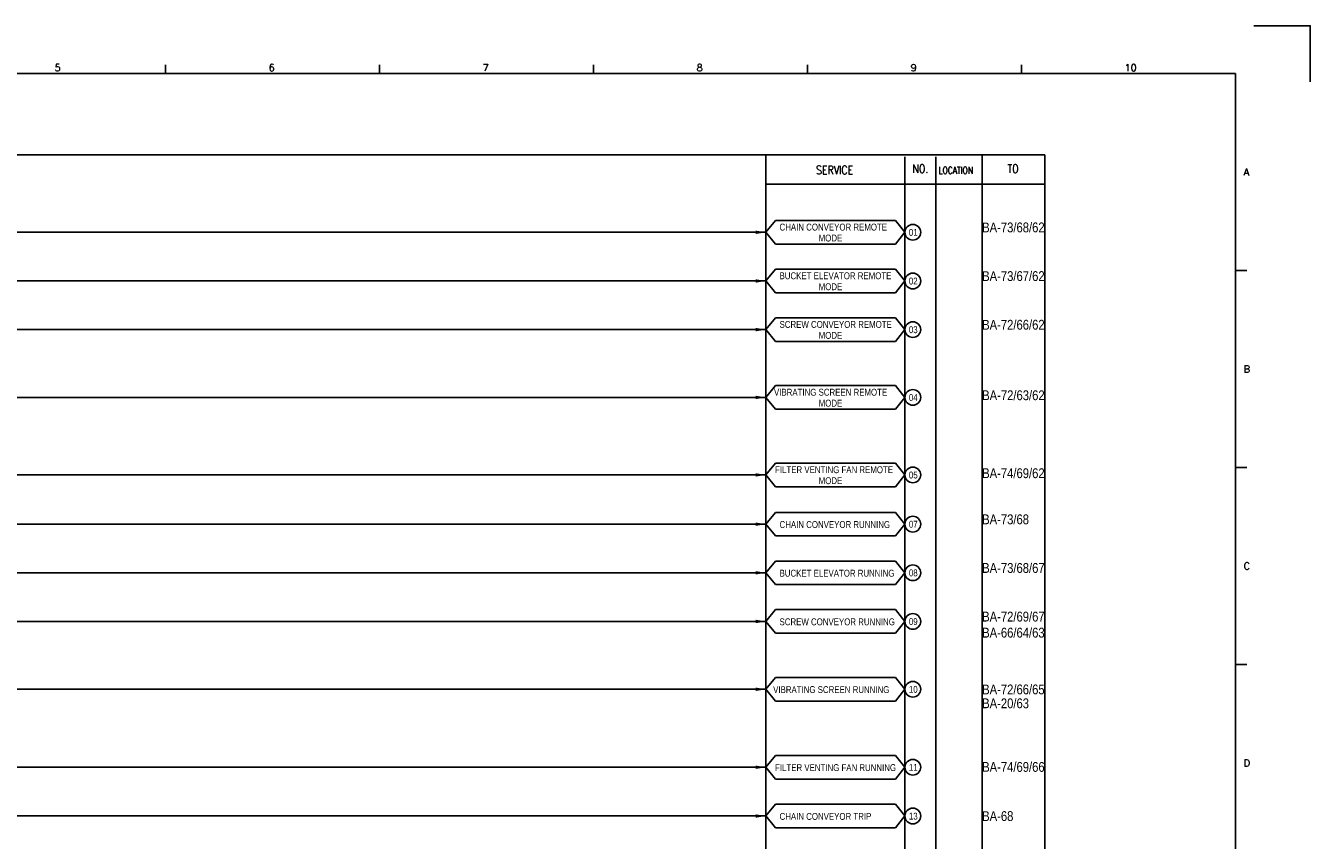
# Model space of a CAD drawing. Extents: x 2608 to 3574, y -666 to 16.
# Tile 3 of 3: x 3050 to 3574, y -317 to 16. Entities that reach past the tile are written whole.
import ezdxf
from ezdxf.enums import TextEntityAlignment as Align
from ezdxf.lldxf.tags import DXFTag

# ---------------------------------------------------------------- set-up
doc = ezdxf.new("R2010")
doc.units = 0
doc.header["$MEASUREMENT"] = 0
for name, color, linetype in [('CON', 4, 'Continuous'), ('HID', 2, 'HIDDEN'), ('圖框CON', 4, 'Continuous'), ('框線', 6, 'Continuous')]:
    doc.layers.add(name, color=color, linetype=linetype)
doc.styles.add('DAYUKP', font='complex', dxfattribs={"bigfont": 'DAYUKP.SHX'})
doc.styles.add('ROMANS', font='romans', dxfattribs={"width": 0.8})
doc.styles.add('style3', font='ARIALN.TTF')
tags = doc.linetypes.add('HIDDEN', pattern=[4, 1.5, -1, 1.5]).pattern_tags.tags
tags[8:9] = [DXFTag(74, 4), DXFTag(75, 0), DXFTag(340, '0'), DXFTag(46, 1.0), DXFTag(50, 0.0), DXFTag(44, 0.0), DXFTag(45, 0.0)]
tags[6:7] = [DXFTag(74, 4), DXFTag(75, 0), DXFTag(340, '0'), DXFTag(46, 1.0), DXFTag(50, 0.0), DXFTag(44, 0.0), DXFTag(45, 0.0)]
tags[4:5] = [DXFTag(74, 4), DXFTag(75, 0), DXFTag(340, '0'), DXFTag(46, 1.0), DXFTag(50, 0.0), DXFTag(44, 0.0), DXFTag(45, 0.0)]

# ---------------------------------------------------------------- blocks, each defined once
blk = doc.blocks.new('LEADER')
at = {"layer": 'CON'}
blk.add_solid([(0.85, -0.57), (0.85, -1.57), (3.85, -1.07)], dxfattribs=at)
blk = doc.blocks.new('1')
at = {"layer": 'Defpoints'}
blk.add_lwpolyline([(2189, 689.33), (2211.97, 689.33), (2211.97, 666.36)], dxfattribs=at)
at = {"layer": '圖框CON'}
for p, q in [((1745.08, 669.85), (1745.08, 673.29)), ((1832.37, 669.85), (1832.37, 673.29)), ((1919.66, 669.85), (1919.66, 673.29)), ((2006.95, 669.85), (2006.95, 673.29)), ((2094.24, 669.85), (2094.24, 673.29)), ((2186.14, 589.41), (2181.53, 589.41)), ((2186.14, 509.01), (2181.53, 509.01)), ((2186.14, 428.61), (2181.53, 428.61))]:
    blk.add_line(p, q, dxfattribs=at)
at = {"layer": '框線'}
for p, q in [((2181.53, 669.81), (1308.62, 669.81)), ((2181.53, 26.6), (2181.53, 669.81))]:
    blk.add_line(p, q, dxfattribs=at)
at = {"style": 'DAYUKP'}
for s, height, p in [('5', 2.87, (1699.8, 670.78)), ('6', 2.87, (1787.1, 670.78)), ('7', 2.87, (1874.39, 670.78)), ('8', 2.87, (1961.68, 670.78)), ('9', 2.87, (2048.97, 670.78)), ('10', 2.871, (2136.26, 670.78))]:
    blk.add_text(s, height=height, dxfattribs=at).set_placement(p)
for s, p in [('A', (2184.79, 629.6)), ('B', (2184.79, 549.2)), ('C', (2184.79, 468.8)), ('D', (2184.79, 388.39))]:
    blk.add_text(s, height=2.87, dxfattribs=at).set_placement(p, align=Align.MIDDLE_LEFT)

msp = doc.modelspace()

# ---------------------------------------------------------------- linework, layer by layer
at = {"layer": 'CON', "color": 6}
for p, q in [((3351.99, -68.47), (3355.89, -63.65)), ((3404.79, -63.65), (3355.89, -63.65)), ((3408.69, -68.47), (3404.79, -63.65)), ((3351.99, -68.47), (3355.89, -73.29)), ((3355.89, -73.29), (3404.79, -73.29)), ((3408.69, -68.47), (3404.79, -73.29)), ((3351.99, -88.34), (3355.89, -83.52)), ((3404.79, -83.52), (3355.89, -83.52)), ((3408.69, -88.34), (3404.79, -83.52)), ((3351.99, -88.34), (3355.89, -93.15)), ((3408.69, -88.34), (3404.79, -93.15)), ((3355.89, -93.15), (3404.79, -93.15)), ((3351.99, -108.19), (3355.89, -103.37)), ((3404.79, -103.37), (3355.89, -103.37)), ((3408.69, -108.19), (3404.79, -103.37)), ((3351.99, -108.19), (3355.89, -113.01)), ((3408.69, -108.19), (3404.79, -113.01)), ((3355.89, -113.01), (3404.79, -113.01)), ((3351.99, -135.86), (3355.89, -131.05)), ((3351.99, -135.86), (3355.89, -140.68)), ((3404.79, -131.05), (3355.89, -131.05)), ((3408.69, -135.86), (3404.79, -131.05)), ((3408.69, -135.86), (3404.79, -140.68)), ((3355.89, -140.68), (3404.79, -140.68)), ((3351.99, -167.5), (3355.89, -162.68)), ((3351.99, -167.5), (3355.89, -172.31)), ((3404.79, -162.68), (3355.89, -162.68)), ((3408.69, -167.5), (3404.79, -162.68)), ((3408.69, -167.5), (3404.79, -172.31)), ((3355.89, -172.31), (3404.79, -172.31)), ((3351.99, -187.6), (3355.89, -182.78)), ((3404.79, -182.78), (3355.89, -182.78)), ((3408.69, -187.6), (3404.79, -182.78)), ((3351.99, -187.6), (3355.89, -192.42)), ((3408.69, -187.6), (3404.79, -192.42)), ((3355.89, -192.42), (3404.79, -192.42)), ((3351.99, -207.45), (3355.89, -202.64)), ((3404.79, -202.64), (3355.89, -202.64)), ((3408.69, -207.45), (3404.79, -202.64)), ((3351.99, -207.45), (3355.89, -212.27)), ((3408.69, -207.45), (3404.79, -212.27)), ((3355.89, -212.27), (3404.79, -212.27)), ((3351.99, -227.3), (3355.89, -222.49)), ((3404.79, -222.49), (3355.89, -222.49)), ((3408.69, -227.3), (3404.79, -222.49)), ((3351.99, -227.3), (3355.89, -232.12)), ((3408.69, -227.3), (3404.79, -232.12)), ((3355.89, -232.12), (3404.79, -232.12)), ((3351.99, -254.98), (3355.89, -250.16)), ((3404.79, -250.16), (3355.89, -250.16)), ((3408.69, -254.98), (3404.79, -250.16)), ((3351.99, -254.98), (3355.89, -259.79)), ((3408.69, -254.98), (3404.79, -259.79)), ((3355.89, -259.79), (3404.79, -259.79)), ((3351.99, -286.82), (3355.89, -282)), ((3404.79, -282), (3355.89, -282)), ((3408.69, -286.82), (3404.79, -282)), ((3351.99, -286.82), (3355.89, -291.63)), ((3408.69, -286.82), (3404.79, -291.63)), ((3355.89, -291.63), (3404.79, -291.63)), ((3351.99, -306.71), (3355.89, -301.9)), ((3404.79, -301.9), (3355.89, -301.9)), ((3408.69, -306.71), (3404.79, -301.9)), ((3351.99, -306.71), (3355.89, -311.53)), ((3408.69, -306.71), (3404.79, -311.53)), ((3355.89, -311.53), (3404.79, -311.53))]:
    msp.add_line(p, q, dxfattribs=at)
at = {"layer": 'CON'}
for p, q in [((2906.79, -68.47), (3351.99, -68.47)), ((2906.79, -88.34), (3351.99, -88.34)), ((2906.79, -108.19), (3351.99, -108.19)), ((2971.86, -135.86), (3351.99, -135.86)), ((2906.79, -167.5), (3351.99, -167.5)), ((2906.79, -187.6), (3351.99, -187.6)), ((2906.79, -207.45), (3351.99, -207.45)), ((2906.79, -227.3), (3351.99, -227.3)), ((2971.86, -254.98), (3351.99, -254.98)), ((2906.79, -286.82), (3351.99, -286.82)), ((2906.79, -306.71), (3351.99, -306.71))]:
    msp.add_line(p, q, dxfattribs=at)
msp.add_lwpolyline([(2751.74, -36.92), (3465.74, -36.92), (3465.74, -536.72), (2751.74, -536.72)], close=True, dxfattribs=at)
for centre in [(3411.9, -68.47), (3411.9, -88.34), (3411.9, -108.19), (3411.9, -135.86), (3411.9, -167.5), (3411.9, -187.6), (3411.9, -207.45), (3411.9, -227.3), (3411.9, -254.98), (3411.9, -286.82), (3411.9, -306.71)]:
    msp.add_circle(centre, 3.21, dxfattribs=at)
at = {"layer": 'HID'}
for p, q in [((3351.99, -36.92), (3351.99, -536.72)), ((3408.69, -37.62), (3408.69, -536.72)), ((3421.29, -37.62), (3421.29, -536.72)), ((3440.19, -36.92), (3440.19, -536.72)), ((3351.99, -48.82), (3465.74, -48.82))]:
    msp.add_line(p, q, dxfattribs=at)

# ---------------------------------------------------------------- block references
msp.add_blockref('1', (1362.05, -673.48))
at = {"layer": 'CON', "xscale": 1.400000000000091, "yscale": 1.400000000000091, "zscale": 1.400000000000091}
for p in [(3346.6, -66.98), (3346.6, -86.85), (3346.6, -106.7), (3346.6, -134.37), (3346.6, -166), (3346.6, -186.11), (3346.6, -205.96), (3346.6, -225.81), (3346.6, -253.49), (3346.6, -285.32), (3346.6, -305.22)]:
    msp.add_blockref('LEADER', p, dxfattribs=at)

# ---------------------------------------------------------------- texts
at = {"layer": 'CON', "style": 'ROMANS', "width": 0.8}
for s, p in [('SERVICE', (3380.02, -43.05)), ('NO.', (3414.99, -42.52)), ('TO', (3452.79, -42.52))]:
    msp.add_text(s, height=3.5, dxfattribs=at).set_placement(p, align=Align.MIDDLE)
msp.add_text('LOCATION', height=2.8, dxfattribs=at).set_placement((3422.42, -45.42), align=Align.BOTTOM_LEFT)
at = {"layer": 'CON', "style": 'style3'}
for s, p in [('CHAIN CONVEYOR REMOTE', (3357.56, -68.6)), ('01', (3410.31, -70.75)), ('MODE', (3373.51, -73.07)), ('BUCKET ELEVATOR REMOTE', (3357.56, -88.47)), ('02', (3410.31, -90.62)), ('MODE', (3373.51, -92.94)), ('SCREW CONVEYOR REMOTE', (3357.56, -108.32)), ('MODE', (3373.51, -112.79)), ('03', (3410.31, -110.47)), ('VIBRATING SCREEN REMOTE', (3355.3, -135.99)), ('04', (3410.31, -138.14)), ('MODE', (3373.51, -140.46)), ('FILTER VENTING FAN REMOTE', (3355.73, -167.62)), ('05', (3410.31, -169.78)), ('MODE', (3373.51, -172.1)), ('CHAIN CONVEYOR RUNNING', (3357.56, -189.99)), ('07', (3410.31, -189.88)), ('BUCKET ELEVATOR RUNNING', (3357.56, -209.85)), ('08', (3410.31, -209.73)), ('SCREW CONVEYOR RUNNING', (3357.56, -229.7)), ('09', (3410.31, -229.59)), ('VIBRATING SCREEN RUNNING', (3354.94, -257.37)), ('10', (3410.31, -257.26)), ('FILTER VENTING FAN RUNNING', (3355.73, -289.21)), ('11', (3410.31, -289.1)), ('CHAIN CONVEYOR TRIP', (3357.56, -309.11)), ('13', (3410.31, -309))]:
    msp.add_text(s, height=2.8, dxfattribs=at).set_placement(p, align=Align.BOTTOM_LEFT)
for s, p in [('BA-73/68/62', (3440.19, -68.49)), ('BA-73/67/62', (3440.19, -88.36)), ('BA-72/66/62', (3440.19, -108.22)), ('BA-72/63/62', (3440.19, -136.99)), ('BA-74/69/62', (3440.19, -168.8)), ('BA-73/68', (3440.19, -187.63)), ('BA-73/68/67', (3440.19, -207.48)), ('BA-72/69/67', (3440.19, -227.33)), ('BA-66/64/63', (3440.19, -233.88)), ('BA-72/66/65', (3440.19, -257.06)), ('BA-20/63', (3440.19, -262.72)), ('BA-74/69/66', (3440.19, -288.68)), ('BA-68', (3440.19, -308.75))]:
    msp.add_text(s, height=4, dxfattribs=at).set_placement(p)

doc.saveas('drawing.dxf')
